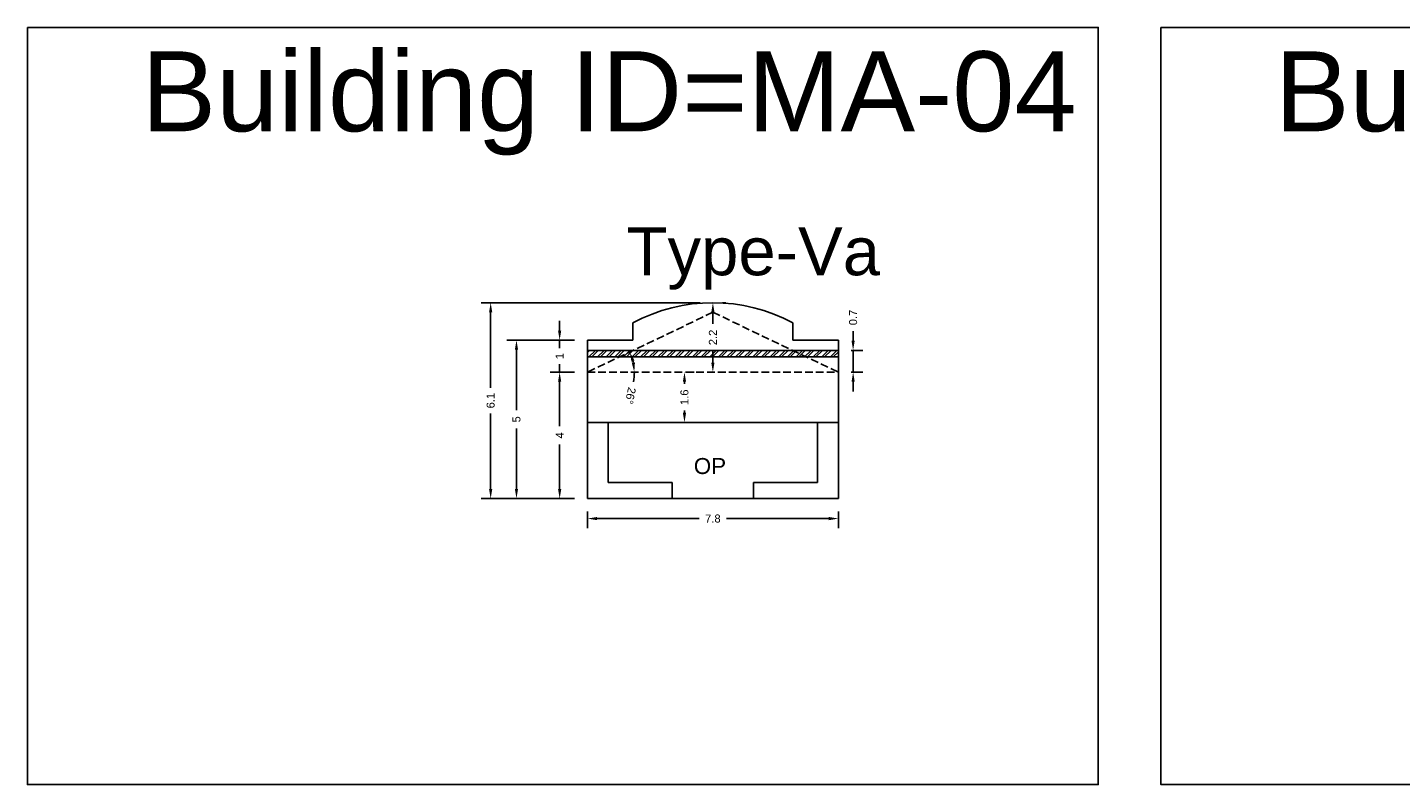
# Model space of a CAD drawing. Header units: metres. Extents: x 3416649 to 3417100, y -6712966 to -6712690.
# Tile 32 of 72: x 3416777 to 3416820, y -6712714 to -6712690. Entities that reach past the tile are written whole.
import ezdxf

# ---------------------------------------------------------------- set-up
doc = ezdxf.new("R2010")
doc.units = ezdxf.units.M
doc.linetypes.add('ACAD_ISO02W100', pattern=[15, 12, -3])
doc.layers.add('Dotted', color=7, linetype='ACAD_ISO02W100', plot=False)
doc.styles.get("Standard").update_dxf_attribs({"font": 'arial.ttf'})
doc.dimstyles.new('ISO-25', dxfattribs={"dimtxt": 0.25, "dimasz": 0.3, "dimexe": 0.3, "dimexo": 0.4, "dimgap": 0.2, "dimtad": 0, "dimdec": 1, "dimdsep": 46, "dimtxsty": 'Standard', "dimcen": 2.5, "dimadec": 0, "dimazin": 0, "dimtfac": 1, "dimtdec": 1, "dimtmove": 0, "dimatfit": 3, "dimfxl": 1, "dimarcsym": 0})

# ---------------------------------------------------------------- blocks, each defined once
blk = doc.blocks.new('*D27')
at = {"color": 0, "lineweight": -2, "transparency": 16777216}
for start, end in [(11.7411, 13.762), (348.2589, 360)]:
    blk.add_arc((3416794.636, -6712700.853), 1.467, start, end, dxfattribs=at)
at = {"color": 0, "transparency": 16777216}
for points in [[(3416796.013, -6712700.521), (3416796.107, -6712700.487), (3416795.959, -6712700.222)], [(3416796.121, -6712700.55), (3416796.022, -6712700.56), (3416796.102, -6712700.853)]]:
    blk.add_solid(points, dxfattribs=at)
at = {"layer": 'Defpoints', "color": 0, "transparency": 16777216}
for p in [(3416798.556, -6712698.983), (3416796.038, -6712700.424), (3416794.636, -6712700.853), (3416794.636, -6712700.853), (3416802.476, -6712700.853)]:
    blk.add_point(p, dxfattribs=at)
at = {"color": 0, "transparency": 16777216, "insert": (3416795.981, -6712701.589), "char_height": 0.25, "attachment_point": 5, "rotation": 258.2589}
blk.add_mtext('26°', dxfattribs=at)
blk = doc.blocks.new('*D28')
at = {"color": 0, "lineweight": -2, "transparency": 16777216}
for p, q in [((3416794.236, -6712700.853), (3416793.47, -6712700.853)), ((3416793.77, -6712701.153), (3416793.77, -6712702.542)), ((3416793.77, -6712704.503), (3416793.77, -6712703.115)), ((3416794.236, -6712704.803), (3416793.47, -6712704.803))]:
    blk.add_line(p, q, dxfattribs=at)
at = {"color": 0, "transparency": 16777216}
for points in [[(3416793.72, -6712701.153), (3416793.82, -6712701.153), (3416793.77, -6712700.853)], [(3416793.72, -6712704.503), (3416793.82, -6712704.503), (3416793.77, -6712704.803)]]:
    blk.add_solid(points, dxfattribs=at)
at = {"layer": 'Defpoints', "color": 0, "transparency": 16777216}
for p in [(3416793.77, -6712700.853), (3416794.636, -6712700.853), (3416794.636, -6712704.803)]:
    blk.add_point(p, dxfattribs=at)
at = {"color": 0, "transparency": 16777216, "insert": (3416793.77, -6712702.828), "char_height": 0.25, "attachment_point": 5, "rotation": 90}
blk.add_mtext('4', dxfattribs=at)
blk = doc.blocks.new('*D29')
at = {"color": 0, "lineweight": -2, "transparency": 16777216}
for p, q in [((3416793.77, -6712699.553), (3416793.77, -6712699.253)), ((3416794.236, -6712699.853), (3416793.47, -6712699.853)), ((3416793.77, -6712699.853), (3416793.77, -6712700.107)), ((3416793.77, -6712700.853), (3416793.77, -6712700.599)), ((3416794.236, -6712700.853), (3416793.47, -6712700.853)), ((3416793.77, -6712701.153), (3416793.77, -6712701.453))]:
    blk.add_line(p, q, dxfattribs=at)
at = {"color": 0, "transparency": 16777216}
for points in [[(3416793.72, -6712699.553), (3416793.82, -6712699.553), (3416793.77, -6712699.853)], [(3416793.72, -6712701.153), (3416793.82, -6712701.153), (3416793.77, -6712700.853)]]:
    blk.add_solid(points, dxfattribs=at)
at = {"layer": 'Defpoints', "color": 0, "transparency": 16777216}
for p in [(3416793.77, -6712699.853), (3416794.636, -6712699.853), (3416794.636, -6712700.853)]:
    blk.add_point(p, dxfattribs=at)
at = {"color": 0, "transparency": 16777216, "insert": (3416793.77, -6712700.353), "char_height": 0.25, "attachment_point": 5, "rotation": 90}
blk.add_mtext('1', dxfattribs=at)
blk = doc.blocks.new('*D30')
at = {"color": 0, "lineweight": -2, "transparency": 16777216}
for p, q in [((3416798.556, -6712698.983), (3416798.556, -6712699.34)), ((3416798.956, -6712698.683), (3416798.856, -6712698.683)), ((3416798.556, -6712700.553), (3416798.556, -6712700.196)), ((3416798.956, -6712700.853), (3416798.856, -6712700.853))]:
    blk.add_line(p, q, dxfattribs=at)
at = {"color": 0, "transparency": 16777216}
for points in [[(3416798.506, -6712698.983), (3416798.606, -6712698.983), (3416798.556, -6712698.683)], [(3416798.506, -6712700.553), (3416798.606, -6712700.553), (3416798.556, -6712700.853)]]:
    blk.add_solid(points, dxfattribs=at)
at = {"layer": 'Defpoints', "color": 0, "transparency": 16777216}
for p in [(3416798.556, -6712698.683), (3416798.556, -6712700.853), (3416798.556, -6712700.853)]:
    blk.add_point(p, dxfattribs=at)
at = {"color": 0, "transparency": 16777216, "insert": (3416798.556, -6712699.768), "char_height": 0.25, "attachment_point": 5, "rotation": 90}
blk.add_mtext('2.2', dxfattribs=at)
blk = doc.blocks.new('*D31')
at = {"color": 0, "lineweight": -2, "transparency": 16777216}
for p, q in [((3416794.636, -6712705.203), (3416794.636, -6712705.728)), ((3416794.936, -6712705.428), (3416798.129, -6712705.428)), ((3416802.176, -6712705.428), (3416798.983, -6712705.428)), ((3416802.476, -6712705.203), (3416802.476, -6712705.728))]:
    blk.add_line(p, q, dxfattribs=at)
at = {"color": 0, "transparency": 16777216}
for points in [[(3416794.936, -6712705.378), (3416794.936, -6712705.478), (3416794.636, -6712705.428)], [(3416802.176, -6712705.378), (3416802.176, -6712705.478), (3416802.476, -6712705.428)]]:
    blk.add_solid(points, dxfattribs=at)
at = {"layer": 'Defpoints', "color": 0, "transparency": 16777216}
for p in [(3416794.636, -6712704.803), (3416802.476, -6712704.803), (3416802.476, -6712705.428)]:
    blk.add_point(p, dxfattribs=at)
at = {"color": 0, "transparency": 16777216, "insert": (3416798.556, -6712705.428), "char_height": 0.25, "attachment_point": 5}
blk.add_mtext('7.8', dxfattribs=at)
blk = doc.blocks.new('*D32')
at = {"color": 0, "lineweight": -2, "transparency": 16777216}
for p, q in [((3416794.236, -6712699.852), (3416792.121, -6712699.852)), ((3416792.421, -6712700.152), (3416792.421, -6712702.045)), ((3416792.421, -6712704.503), (3416792.421, -6712702.611)), ((3416794.236, -6712704.803), (3416792.121, -6712704.803))]:
    blk.add_line(p, q, dxfattribs=at)
at = {"color": 0, "transparency": 16777216}
for points in [[(3416792.371, -6712700.152), (3416792.471, -6712700.152), (3416792.421, -6712699.852)], [(3416792.371, -6712704.503), (3416792.471, -6712704.503), (3416792.421, -6712704.803)]]:
    blk.add_solid(points, dxfattribs=at)
at = {"layer": 'Defpoints', "color": 0, "transparency": 16777216}
for p in [(3416792.421, -6712699.852), (3416794.636, -6712699.852), (3416794.636, -6712704.803)]:
    blk.add_point(p, dxfattribs=at)
at = {"color": 0, "transparency": 16777216, "insert": (3416792.421, -6712702.328), "char_height": 0.25, "attachment_point": 5, "rotation": 90}
blk.add_mtext('5', dxfattribs=at)
blk = doc.blocks.new('*D33')
at = {"color": 0, "lineweight": -2, "transparency": 16777216}
for p, q in [((3416798.156, -6712698.683), (3416791.315, -6712698.683)), ((3416791.615, -6712698.983), (3416791.615, -6712701.339)), ((3416791.615, -6712704.503), (3416791.615, -6712702.147)), ((3416794.236, -6712704.803), (3416791.315, -6712704.803))]:
    blk.add_line(p, q, dxfattribs=at)
at = {"color": 0, "transparency": 16777216}
for points in [[(3416791.565, -6712698.983), (3416791.665, -6712698.983), (3416791.615, -6712698.683)], [(3416791.565, -6712704.503), (3416791.665, -6712704.503), (3416791.615, -6712704.803)]]:
    blk.add_solid(points, dxfattribs=at)
at = {"layer": 'Defpoints', "color": 0, "transparency": 16777216}
for p in [(3416791.615, -6712698.683), (3416798.556, -6712698.683), (3416794.636, -6712704.803)]:
    blk.add_point(p, dxfattribs=at)
at = {"color": 0, "transparency": 16777216, "insert": (3416791.615, -6712701.743), "char_height": 0.25, "attachment_point": 5, "rotation": 90}
blk.add_mtext('6.1', dxfattribs=at)
blk = doc.blocks.new('*D34')
at = {"color": 0, "lineweight": -2, "transparency": 16777216}
for p, q in [((3416797.669, -6712701.153), (3416797.669, -6712701.222)), ((3416797.696, -6712700.853), (3416797.969, -6712700.853)), ((3416797.669, -6712702.123), (3416797.669, -6712702.054)), ((3416797.696, -6712702.423), (3416797.969, -6712702.423))]:
    blk.add_line(p, q, dxfattribs=at)
at = {"color": 0, "transparency": 16777216}
for points in [[(3416797.619, -6712701.153), (3416797.719, -6712701.153), (3416797.669, -6712700.853)], [(3416797.619, -6712702.123), (3416797.719, -6712702.123), (3416797.669, -6712702.423)]]:
    blk.add_solid(points, dxfattribs=at)
at = {"layer": 'Defpoints', "color": 0, "transparency": 16777216}
for p in [(3416797.296, -6712700.853), (3416797.669, -6712700.853), (3416797.296, -6712702.423)]:
    blk.add_point(p, dxfattribs=at)
at = {"color": 0, "transparency": 16777216, "insert": (3416797.669, -6712701.638), "char_height": 0.25, "attachment_point": 5, "rotation": 90}
blk.add_mtext('1.6', dxfattribs=at)
blk = doc.blocks.new('*D35')
at = {"color": 0, "lineweight": -2, "transparency": 16777216}
for p, q in [((3416802.937, -6712699.873), (3416802.937, -6712699.573)), ((3416802.876, -6712700.173), (3416803.237, -6712700.173)), ((3416802.937, -6712700.853), (3416802.937, -6712700.173)), ((3416802.876, -6712700.853), (3416803.237, -6712700.853)), ((3416802.937, -6712701.153), (3416802.937, -6712701.453))]:
    blk.add_line(p, q, dxfattribs=at)
at = {"color": 0, "transparency": 16777216}
for points in [[(3416802.887, -6712699.873), (3416802.987, -6712699.873), (3416802.937, -6712700.173)], [(3416802.887, -6712701.153), (3416802.987, -6712701.153), (3416802.937, -6712700.853)]]:
    blk.add_solid(points, dxfattribs=at)
at = {"layer": 'Defpoints', "color": 0, "transparency": 16777216}
for p in [(3416802.476, -6712700.173), (3416802.937, -6712700.173), (3416802.476, -6712700.853)]:
    blk.add_point(p, dxfattribs=at)
at = {"color": 0, "transparency": 16777216, "insert": (3416802.937, -6712699.145), "char_height": 0.25, "attachment_point": 5, "rotation": 90}
blk.add_mtext('0.7', dxfattribs=at)

msp = doc.modelspace()

# ---------------------------------------------------------------- hatches: boundary and pattern name
h = msp.add_hatch()
h.set_pattern_fill('ANSI32', color=256, scale=0.02)
h.set_pattern_definition([(45, (0, 0), (-0.134703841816, 0.134703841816), []), (45, (0.0898, 0), (-0.134703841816, 0.134703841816), [])])
h.paths.add_polyline_path([(3416802.476, -6712700.173), (3416794.636, -6712700.173), (3416794.636, -6712700.373), (3416802.476, -6712700.373)])

# ---------------------------------------------------------------- linework, layer by layer
for points in [[(3416777.146, -6712690.082), (3416810.592, -6712690.082), (3416810.592, -6712713.738), (3416777.146, -6712713.738)], [(3416812.55, -6712690.082), (3416845.996, -6712690.082), (3416845.996, -6712713.738), (3416812.55, -6712713.738)]]:
    msp.add_lwpolyline(points, close=True)
for points in [[(3416796.056, -6712699.313), (3416796.056, -6712699.853)], [(3416801.056, -6712699.313), (3416801.056, -6712699.853)], [(3416794.636, -6712699.852), (3416794.636, -6712704.803)], [(3416794.636, -6712699.853), (3416796.056, -6712699.853)], [(3416801.056, -6712699.853), (3416802.476, -6712699.853)], [(3416802.476, -6712699.852), (3416802.476, -6712704.803)], [(3416794.636, -6712700.173), (3416802.476, -6712700.173)], [(3416794.636, -6712700.373), (3416802.476, -6712700.373)], [(3416794.636, -6712702.423), (3416802.476, -6712702.423)], [(3416795.286, -6712702.423), (3416795.286, -6712704.303)], [(3416801.826, -6712702.423), (3416801.826, -6712704.303)], [(3416795.286, -6712704.303), (3416797.286, -6712704.303)], [(3416797.286, -6712704.303), (3416797.286, -6712704.803)], [(3416799.826, -6712704.303), (3416799.826, -6712704.803)], [(3416799.826, -6712704.303), (3416801.826, -6712704.303)], [(3416794.636, -6712704.803), (3416802.476, -6712704.803)]]:
    msp.add_lwpolyline(points)
msp.add_arc((3416798.556, -6712703.958), 5.275, 61.7119, 118.2881)
at = {"layer": 'Dotted', "ltscale": 0.02}
for points in [[(3416798.556, -6712698.983), (3416794.636, -6712700.853)], [(3416798.556, -6712698.983), (3416802.476, -6712700.853)], [(3416794.636, -6712700.853), (3416802.476, -6712700.853)]]:
    msp.add_lwpolyline(points, dxfattribs=at)

# ---------------------------------------------------------------- texts
at = {"attachment_point": 1}
for s, width, heights, insert, char_height in [('Building ID=MA-04', 67.86454, [0.517], (3416780.709, -6712690.827), 2.5), ('Building ID=MA-05', 67.86454, [0.517], (3416816.114, -6712690.827), 2.5), ('Type-Va', 9.99112, [0.517], (3416795.86, -6712696.325), 1.5), ('OP', 1.17554, [0], (3416797.96, -6712703.536), 0.5)]:
    msp.add_mtext_dynamic_manual_height_columns(s, width=width, gutter_width=12.5, heights=heights, dxfattribs=dict(at, insert=insert, char_height=char_height))

# ---------------------------------------------------------------- dimensions: what is measured, and where the dimension line sits
for base, p1, p2, picture, middle in [((3416791.615, -6712698.683), (3416794.636, -6712704.803), (3416798.556, -6712698.683), '*D33', (3416791.615, -6712701.743)), ((3416798.556, -6712700.853), (3416798.556, -6712698.683), (3416798.556, -6712700.853), '*D30', (3416798.556, -6712699.768)), ((3416802.937, -6712700.173), (3416802.476, -6712700.853), (3416802.476, -6712700.173), '*D35', (3416802.937, -6712699.145)), ((3416793.77, -6712699.853), (3416794.636, -6712700.853), (3416794.636, -6712699.853), '*D29', (3416793.77, -6712700.353)), ((3416792.421, -6712699.852), (3416794.636, -6712704.803), (3416794.636, -6712699.852), '*D32', (3416792.421, -6712702.328)), ((3416793.769937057, -6712700.853065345), (3416794.635734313, -6712704.803065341), (3416794.635734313, -6712700.853065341), '*D28', (3416793.769937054, -6712702.828065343))]:
    dim = msp.add_linear_dim(base=base, p1=p1, p2=p2, angle=90, dimstyle='ISO-25')
    dim.commit()
    dim.dimension.update_dxf_attribs({"geometry": picture, "text_midpoint": middle})
dim = msp.add_angular_dim_2l(base=(3416796.038, -6712700.424), line1=((3416794.636, -6712700.853), (3416802.476, -6712700.853)), line2=((3416798.556, -6712698.983), (3416794.636, -6712700.853)), dimstyle='ISO-25')
dim.commit()
dim.dimension.update_dxf_attribs({"geometry": '*D27', "text_midpoint": (3416795.981, -6712701.589)})
dim = msp.add_linear_dim(base=(3416797.669, -6712700.853), p1=(3416797.296, -6712702.423), p2=(3416797.296, -6712700.853), angle=90, dimstyle='ISO-25')
dim.commit()
dim.dimension.update_dxf_attribs({"geometry": '*D34', "text_midpoint": (3416797.669, -6712701.638), "dimtype": 160})
dim = msp.add_linear_dim(base=(3416802.476, -6712705.428), p1=(3416794.636, -6712704.803), p2=(3416802.476, -6712704.803), dimstyle='ISO-25')
dim.commit()
dim.dimension.update_dxf_attribs({"geometry": '*D31', "text_midpoint": (3416798.556, -6712705.428)})

doc.saveas('drawing.dxf')
